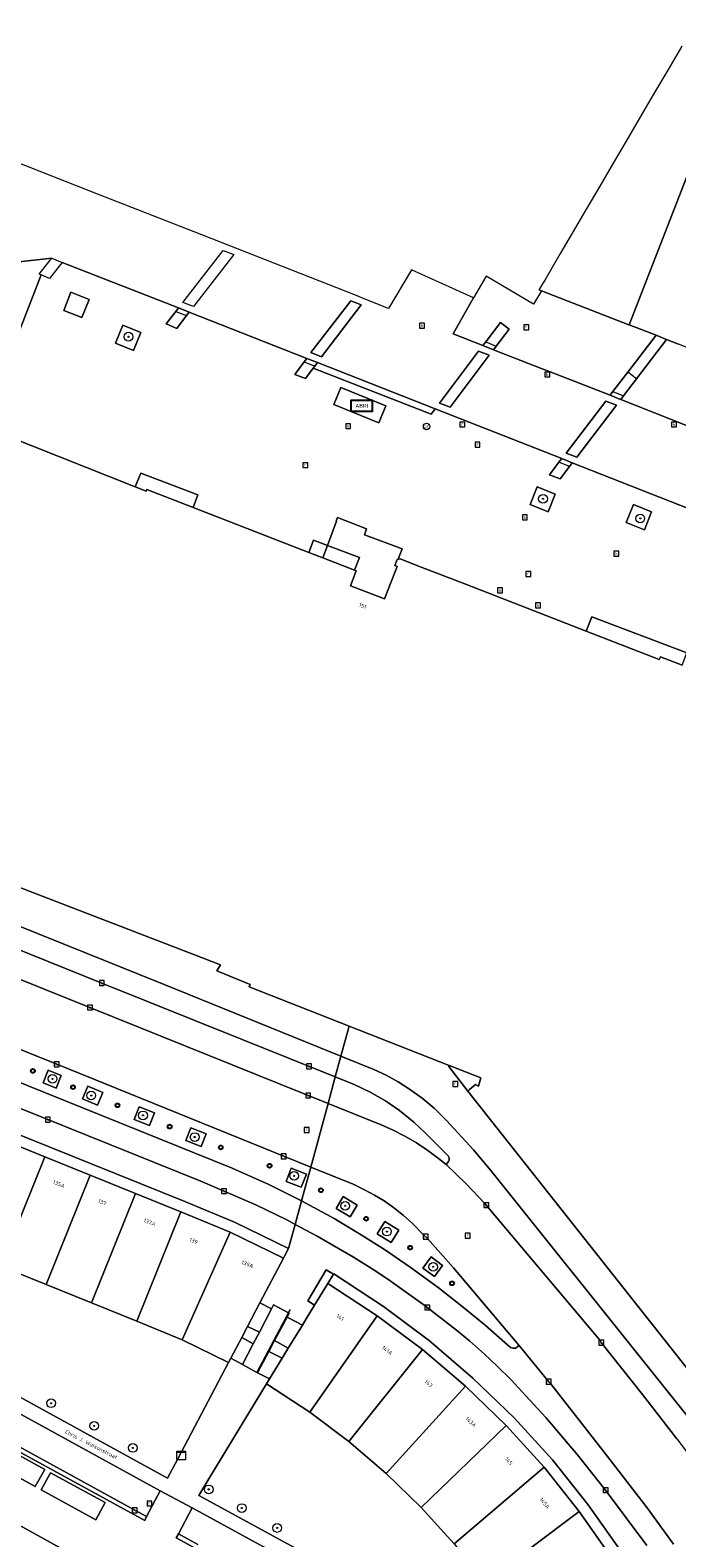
# Model space of a CAD drawing. Header units: millimetres. Extents: x 37131378 to 37737458, y 18584386 to 19114224.
# Tile 33 of 86: x 37377801 to 37437157, y 18963140 to 19101543. Entities that reach past the tile are written whole.
import ezdxf
from ezdxf.enums import TextEntityAlignment as Align

# ---------------------------------------------------------------- set-up
doc = ezdxf.new("R2010")
doc.units = ezdxf.units.MM
doc.header["$LTSCALE"] = 50
for name, color, linetype, lineweight in [('B2-WE-GR-BOOM-S', 252, 'Continuous', 25), ('B2-WE-IE-MEUBILAIR_WEGMEUBILAIR-S', 252, 'Continuous', 25), ('B2-WE-IE-MEUBILAIR_WEGMEUBILAIR_BOOMKRANS-GV', 252, 'Continuous', 18), ('B2-WE-IE-TERREINAFSCHEIDING_KUNSTMATIG_HEKWERK-G', 252, 'IE-TERREINAFSCHEIDING-KUNSTMATIG', 18), ('B2-WE-IE-TERREINAFSCHEIDING_KUNSTMATIG_MUUR-G', 252, 'IE-TERREINAFSCHEIDING-KUNSTMATIG-DICHT', 18), ('B2-WE-OG-BEBOUWING-GV', 252, 'Continuous', 13), ('B2-WE-OG-BEBOUWING-T18', 252, 'Continuous', 18), ('B2-WE-OG-BEBOUWING_TRAP-GV', 252, 'Continuous', 18), ('B2-WE-OG-TERREIN_ERF-GV', 252, 'Continuous', 18), ('B2-WE-OG-TERREIN_ONBEGROEID-GV', 252, 'Continuous', 18), ('B2-WE-OG-TOPOGRAFIE-T18', 252, 'Continuous', 18), ('B2-WE-RI-GWA_KOLK-S', 252, 'Continuous', 25), ('B2-WE-RI-GWA_RIOOLPUT-S', 252, 'Continuous', 25), ('B2-WE-VH-VERHARDING_ASFALT-GV', 252, 'Continuous', 18), ('B2-WE-VH-VERHARDING_BETON-GV', 252, 'Continuous', 18), ('B2-WE-VH-VERHARDING_OPEN-GV', 252, 'Continuous', 18), ('B2-WE-VH-VERHARDING_SIERBESTRATING-GV', 252, 'Continuous', 18), ('B2-WE-VH-VERHARDING_STRAATBAKSTEEN-GV', 252, 'Continuous', 18), ('B2-WE-VH-VERHARDING_TEGEL-GV', 252, 'Continuous', 18), ('B2-WE-VW-AFSLUITPAAL-S', 252, 'Continuous', 25), ('B2-WE-VW-MARKERING-G', 252, 'Continuous', 18), ('pand', 7, 'Continuous', 0), ('Voetgangersgebied', 7, 'Continuous', 0)]:
    doc.layers.add(name, color=color, linetype=linetype, lineweight=lineweight)
doc.styles.add('NLCS-ISO', font='txt')
doc.styles.add('NLCS-ISO-ANNOTATIVE-T18', font='txt', dxfattribs={"height": 1.8})
doc.styles.add('NLCS-ISO-M200-T18', font='txt', dxfattribs={"height": 0.36})
doc.linetypes.add('IE-TERREINAFSCHEIDING-KUNSTMATIG', pattern='A,4,[82,NLCS.shx,S=0.75,R=90,X=0,Y=0],4,-2', length=10)
doc.linetypes.add('IE-TERREINAFSCHEIDING-KUNSTMATIG-DICHT', pattern='A,8,-1,[82,NLCS.shx,S=0.75,R=90,X=0,Y=0],-1', length=10)

# ---------------------------------------------------------------- blocks, each defined once
blk = doc.blocks.new('SKL-DATA_KAST-SO')
at = {"color": 0, "linetype": 'ByBlock', "lineweight": 18}
for points in [[(-2, 2), (2, 2), (2, 1.68), (-2, 1.68)], [(-2, 1.52), (2, 1.52), (2, -2), (-2, -2)]]:
    blk.add_lwpolyline(points, close=True, dxfattribs=at)
blk = doc.blocks.new('SAL-VERWIJZING_SYMBOOL-SO')
at = {"color": 0, "linetype": 'ByBlock', "lineweight": -2}
blk.add_circle((0, 0), 0.9, dxfattribs=at)
at = {"color": 0, "linetype": 'ByBlock', "lineweight": -2, "style": 'NLCS-ISO-ANNOTATIVE-T18'}
blk.add_attdef('SYMBOOL', (2.5, -2.5), '', height=1.8, dxfattribs=at)
blk = doc.blocks.new('SVW-AFSLUITPAAL-SO')
at = {"lineweight": 18}
blk.add_circle((0, 0), 1.5, dxfattribs=at)
at = {"lineweight": 18, "style": 'NLCS-ISO'}
blk.add_text('af', height=1.8, dxfattribs=at).set_placement((0, 0), align=Align.MIDDLE_CENTER)
blk = doc.blocks.new('SRI-PUT_INSPECTIEPUT_RIOOLPUT-SO')
at = {"color": 0, "linetype": 'ByBlock', "lineweight": 18}
blk.add_lwpolyline([(-1.12, -1.12), (1.12, -1.12), (1.12, 1.12), (-1.12, 1.12)], close=True, dxfattribs=at)
at = {"color": 0, "linetype": 'ByBlock', "lineweight": 18, "style": 'NLCS-ISO'}
blk.add_text('r', height=1.5, dxfattribs=at).set_placement((0, 0.28), align=Align.MIDDLE_CENTER)
blk = doc.blocks.new('SRI-KOLK-SO')
at = {"color": 0, "linetype": 'ByBlock', "lineweight": 18}
blk.add_lwpolyline([(-1.125, -1.125), (1.125, -1.125), (1.125, 1.125), (-1.125, 1.125)], close=True, dxfattribs=at)
at = {"color": 0, "linetype": 'ByBlock', "lineweight": 18, "style": 'NLCS-ISO'}
blk.add_text('k', height=1.5, dxfattribs=at).set_placement((0, 0), align=Align.MIDDLE_CENTER)
blk = doc.blocks.new('SIE-WEG_ABRI-SO')
blk.add_lwpolyline([(-5, -2.5), (5, -2.5), (5, 2.5), (-5, 2.5)], close=True)
at = {"style": 'NLCS-ISO'}
blk.add_text('ABRI', height=1.8, dxfattribs=at).set_placement((0, 0), align=Align.MIDDLE_CENTER)
blk = doc.blocks.new('SGR-BOOM_01-SO')
at = {"linetype": 'ByBlock', "lineweight": 18}
h = blk.add_hatch(color=0, dxfattribs=at)
h.dxf.hatch_style = 1
edge = h.paths.add_edge_path()
edge.add_arc((0, 0), 0.25, 0, 360)
at = {"color": 0, "linetype": 'ByBlock', "lineweight": 18}
for radius in [2, 0.25]:
    blk.add_circle((0, 0), radius, dxfattribs=at)
blk = doc.blocks.new('BGT_DRD_ACAD_3_FMEBLOCK8997')
at = {"layer": 'Voetgangersgebied', "color": 255}
blk.add_lwpolyline([(-24.5795, 50.3415), (-35.3295, 54.5695), (-35.5815, 54.2305), (-36.4325, 53.0865), (-37.4125, 53.4615), (-36.5425, 54.6165), (-36.2825, 54.9615), (-47.8855, 59.5095), (-48.2595, 59.0395), (-59.0875, 63.2535), (-59.8045, 62.2915), (-60.7885, 62.6575), (-59.9125, 63.8275), (-59.6725, 64.1485), (-70.4675, 68.4065), (-70.7165, 68.0785), (-71.6085, 66.9055), (-72.5755, 67.3315), (-71.6945, 68.4605), (-71.4435, 68.7815), (-82.1465, 72.9475), (-82.4085, 72.6075), (-83.2805, 71.4725), (-84.0735, 71.8115), (-89.4665, 57.9155), (-75.4295, 52.3625), (-74.9085, 53.6235), (-69.6695, 51.6315), (-70.1115, 50.4665), (-59.4935, 46.3335), (-59.0585, 47.4565), (-57.7755, 46.9775), (-56.9405, 49.2145), (-56.9715, 49.2135), (-56.8555, 49.5285), (-54.1965, 48.5145), (-54.3885, 47.9595), (-50.9245, 46.6645), (-51.3075, 45.7035), (-51.1115, 45.7425), (-49.1865, 44.9945), (-45.0265, 43.3775), (-34.0325, 39.1045), (-33.5095, 40.4375), (-24.7975, 37.1085)], dxfattribs=at)
for points in [[(-81.3235, 70.2185), (-79.6595, 69.5585), (-80.3195, 67.8935), (-81.9835, 68.5535)], [(-76.5675, 67.2085), (-74.9005, 66.5365), (-75.5715, 64.8715), (-77.2385, 65.5435)], [(-56.5595, 61.4705), (-52.4255, 59.7785), (-53.0595, 58.2305), (-57.1935, 59.9225)], [(-36.8695, 51.6955), (-37.5105, 50.0695), (-39.1765, 50.7265), (-38.5355, 52.3525)], [(-28.6895, 48.4105), (-30.3535, 49.0685), (-29.6975, 50.7285), (-28.0335, 50.0705)]]:
    blk.add_lwpolyline(points, close=True, dxfattribs=at)

msp = doc.modelspace()

# ---------------------------------------------------------------- linework, layer by layer
at = {"layer": 'B2-WE-IE-MEUBILAIR_WEGMEUBILAIR_BOOMKRANS-GV'}
for points in [[(37380887.6937, 19075817.3389), (37382551.6937, 19075157.3389), (37383211.6937, 19076822.3389), (37381547.6937, 19077482.3389)], [(37386303.6937, 19074472.3389), (37385632.6937, 19072807.3389), (37387299.6937, 19072135.3389), (37387970.6937, 19073800.3389)], [(37424335.6937, 19059616.3389), (37423694.6937, 19057990.3389), (37425360.6937, 19057333.3389), (37426001.6937, 19058959.3389)], [(37432517.6937, 19056332.3389), (37434181.6937, 19055674.3389), (37434837.6937, 19057334.3389), (37433173.6937, 19057992.3389)], [(37378995.6937, 19004902.3389), (37380184.6937, 19004426.3389), (37380652.6937, 19005595.3389), (37379463.6937, 19006071.3389)], [(37384467.6937, 19004036.3389), (37383080.6937, 19004608.3389), (37382599.6937, 19003442.3389), (37383986.6937, 19002870.3389)], [(37389209.6937, 19002159.3389), (37387812.6937, 19002704.3389), (37387354.6937, 19001530.3389), (37388751.6937, 19000985.3389)], [(37393953.6937, 19000240.3389), (37392558.6937, 19000792.3389), (37392097.6937, 18999627.3389), (37393492.6937, 18999075.3389)], [(37403153.6937, 18996522.3389), (37401757.6937, 18997071.3389), (37401283.6937, 18995865.3389), (37402679.6937, 18995316.3389)], [(37407823.6937, 18993676.3389), (37406545.6937, 18994461.3389), (37405882.6937, 18993382.3389), (37407160.6937, 18992597.3389)], [(37411633.6937, 18991375.3389), (37410359.6937, 18992166.3389), (37409663.6937, 18991045.3389), (37410937.6937, 18990254.3389)], [(37413853.6937, 18987901.3389), (37414924.6937, 18987127.3389), (37415642.6937, 18988153.3389), (37414621.6937, 18988923.3389)]]:
    msp.add_lwpolyline(points, close=True, dxfattribs=at)
at = {"layer": 'B2-WE-IE-TERREINAFSCHEIDING_KUNSTMATIG_HEKWERK-G'}
msp.add_lwpolyline([(37398598.6937, 18978323.3389), (37401524.6937, 18983786.3389), (37401701.6937, 18984116.3389)], dxfattribs=at)
at = {"layer": 'B2-WE-IE-TERREINAFSCHEIDING_KUNSTMATIG_MUUR-G'}
for points in [[(37391354.6937, 18970391.3389), (37396012.6937, 18979237.3389)], [(37399486.6937, 18977278.3389), (37394297.6937, 18968720.3389)]]:
    msp.add_lwpolyline(points, dxfattribs=at)
at = {"layer": 'B2-WE-OG-BEBOUWING-GV'}
for points in [[(37443315.6937, 19101543.3389), (37432795.6937, 19074490.3389), (37435247.6937, 19073536.3389), (37436220.6937, 19073158.3389), (37437312.6937, 19072732.3389)], [(37437651.6937, 19043256.3389), (37435654.6937, 19044015.3389), (37435549.6937, 19043760.3389), (37428838.6937, 19046368.3389), (37417844.6937, 19050641.3389), (37413684.6937, 19052258.3389), (37411759.6937, 19053006.3389), (37411563.6937, 19052967.3389), (37411501.6937, 19052955.3389), (37411282.6937, 19052391.3389), (37411495.6937, 19052308.3389), (37410326.6937, 19049343.3389), (37407210.6937, 19050525.3389), (37407732.6937, 19051902.3389), (37407575.6937, 19051963.3389), (37404667.6937, 19053095.3389), (37403377.6937, 19053597.3389), (37392759.6937, 19057730.3389), (37388505.6937, 19059385.3389), (37388444.6937, 19059230.3389), (37387441.6937, 19059626.3389), (37373404.6937, 19065179.3389)], [(37366031.6937, 19027002.3389), (37395261.6937, 19015731.3389), (37394921.6937, 19015181.3389), (37397991.6937, 19013951.3389), (37397901.6937, 19013711.3389), (37407075.6937, 19010112.3389), (37416250.6937, 19006513.3389), (37416347.6937, 19006475.3389), (37419161.6937, 19005371.3389), (37418941.6937, 19004601.3389), (37418661.6937, 19004751.3389), (37418129.6937, 19004287.3389), (37417961.6937, 19004141.3389), (37440891.6937, 18975171.3389)]]:
    msp.add_lwpolyline(points, dxfattribs=at)
for points in [[(37379135.6937, 18998116.3389), (37374972.6937, 18999794.3389), (37370938.6937, 18989762.3389), (37375102.6937, 18988080.3389)], [(37383301.6937, 18996438.3389), (37379135.6937, 18998116.3389), (37375102.6937, 18988080.3389), (37379265.6937, 18986400.3389)], [(37387465.6937, 18994760.3389), (37383301.6937, 18996438.3389), (37379265.6937, 18986400.3389), (37383430.6937, 18984720.3389)], [(37391638.6937, 18993079.3389), (37387465.6937, 18994760.3389), (37383430.6937, 18984720.3389), (37387594.6937, 18983039.3389)], [(37396158.6937, 18991191.3389), (37391638.6937, 18993079.3389), (37387594.6937, 18983039.3389), (37391759.6937, 18981310.3389)], [(37401053.6937, 18988807.3389), (37396158.6937, 18991191.3389), (37391759.6937, 18981310.3389), (37396012.6937, 18979237.3389), (37396210.6937, 18979623.3389), (37397215.6937, 18981528.3389), (37397756.6937, 18982554.3389), (37398896.6937, 18984716.3389)], [(37409661.6937, 18983529.3389), (37405127.6937, 18986495.3389), (37403912.6937, 18984510.3389), (37403135.6937, 18983240.3389), (37402791.6937, 18982678.3389), (37401485.6937, 18980544.3389), (37400920.6937, 18979622.3389), (37399765.6937, 18977734.3389), (37399486.6937, 18977278.3389), (37403456.6937, 18974671.3389)], [(37413816.6937, 18980417.3389), (37409661.6937, 18983529.3389), (37403456.6937, 18974671.3389), (37407052.6937, 18971979.3389)], [(37417754.6937, 18977057.3389), (37413816.6937, 18980417.3389), (37407052.6937, 18971979.3389), (37410473.6937, 18969059.3389)], [(37421486.6937, 18973446.3389), (37417754.6937, 18977057.3389), (37410473.6937, 18969059.3389), (37413701.6937, 18965928.3389)], [(37424965.6937, 18969624.3389), (37421486.6937, 18973446.3389), (37413701.6937, 18965928.3389), (37416729.6937, 18962592.3389)], [(37428202.6937, 18965570.3389), (37424965.6937, 18969624.3389), (37416729.6937, 18962592.3389), (37419549.6937, 18959085.3389)], [(37381099.6937, 18961905.3389), (37373046.6937, 18966356.3389), (37370467.6937, 18961669.3389), (37377954.6937, 18957535.3389), (37378956.6937, 18959358.3389), (37379525.6937, 18959045.3389)], [(37431174.6937, 18961327.3389), (37428202.6937, 18965570.3389), (37419549.6937, 18959085.3389), (37422135.6937, 18955394.3389)]]:
    msp.add_lwpolyline(points, close=True, dxfattribs=at)
at = {"layer": 'B2-WE-OG-BEBOUWING_TRAP-GV'}
for points in [[(37387441.6937, 19059626.3389), (37388444.6937, 19059230.3389), (37388505.6937, 19059385.3389), (37392759.6937, 19057730.3389), (37393201.6937, 19058895.3389), (37387962.6937, 19060887.3389)], [(37411946.6937, 19053928.3389), (37408482.6937, 19055223.3389), (37408674.6937, 19055778.3389), (37406015.6937, 19056792.3389), (37405899.6937, 19056477.3389), (37405930.6937, 19056478.3389), (37405095.6937, 19054241.3389), (37408033.6937, 19053144.3389), (37407575.6937, 19051963.3389), (37407732.6937, 19051902.3389), (37407210.6937, 19050525.3389), (37410326.6937, 19049343.3389), (37411495.6937, 19052308.3389), (37411282.6937, 19052391.3389), (37411501.6937, 19052955.3389), (37411563.6937, 19052967.3389)], [(37405095.6937, 19054241.3389), (37403812.6937, 19054720.3389), (37403377.6937, 19053597.3389), (37404667.6937, 19053095.3389)], [(37405095.6937, 19054241.3389), (37404667.6937, 19053095.3389), (37407575.6937, 19051963.3389), (37408033.6937, 19053144.3389)], [(37428838.6937, 19046368.3389), (37435549.6937, 19043760.3389), (37435654.6937, 19044015.3389), (37437651.6937, 19043256.3389), (37438073.6937, 19044372.3389), (37429361.6937, 19047701.3389)], [(37405127.6937, 18986495.3389), (37405639.6937, 18987332.3389), (37404973.6937, 18987730.3389), (37403279.6937, 18984887.3389), (37403912.6937, 18984510.3389)]]:
    msp.add_lwpolyline(points, close=True, dxfattribs=at)
for points in [[(37374972.6937, 18999794.3389), (37379135.6937, 18998116.3389), (37383301.6937, 18996438.3389), (37387465.6937, 18994760.3389), (37391638.6937, 18993079.3389), (37396158.6937, 18991191.3389), (37401053.6937, 18988807.3389), (37401519.6937, 18989691.3389), (37396565.6937, 18992105.3389), (37392012.6937, 18994007.3389), (37369113.6937, 19003234.3389)], [(37432033.6937, 18961878.3389), (37429019.6937, 18966182.3389), (37425741.6937, 18970287.3389), (37422220.6937, 18974155.3389), (37418441.6937, 18977812.3389), (37414454.6937, 18981214.3389), (37410247.6937, 18984365.3389), (37405659.6937, 18987365.3389), (37405639.6937, 18987332.3389), (37405127.6937, 18986495.3389), (37409661.6937, 18983529.3389), (37413816.6937, 18980417.3389), (37417754.6937, 18977057.3389), (37421486.6937, 18973446.3389), (37424965.6937, 18969624.3389), (37428202.6937, 18965570.3389), (37431174.6937, 18961327.3389)]]:
    msp.add_lwpolyline(points, dxfattribs=at)
at = {"layer": 'B2-WE-OG-TERREIN_ERF-GV'}
msp.add_lwpolyline([(37391759.6937, 18981310.3389), (37387594.6937, 18983039.3389), (37383430.6937, 18984720.3389), (37379265.6937, 18986400.3389), (37375102.6937, 18988080.3389), (37370938.6937, 18989762.3389), (37366774.6937, 18991442.3389), (37362610.6937, 18993123.3389), (37358428.6937, 18994811.3389), (37354255.6937, 18996495.3389), (37350072.6937, 18998183.3389), (37345890.6937, 18999871.3389), (37341708.6937, 19001559.3389), (37337498.6937, 19003259.3389), (37336371.6937, 19000500.3389), (37336176.6937, 19000578.3389), (37336005.6937, 19000661.3389), (37335110.6937, 18998995.3389), (37335495.6937, 18998799.3389), (37390393.6937, 18968603.3389), (37391354.6937, 18970391.3389), (37396012.6937, 18979237.3389)], close=True, dxfattribs=at)
msp.add_lwpolyline([(37416729.6937, 18962592.3389), (37413701.6937, 18965928.3389), (37410473.6937, 18969059.3389), (37407052.6937, 18971979.3389), (37403456.6937, 18974671.3389), (37399486.6937, 18977278.3389), (37394297.6937, 18968720.3389), (37393276.6937, 18967019.3389), (37403166.6937, 18961652.3389)], dxfattribs=at)
at = {"layer": 'B2-WE-OG-TERREIN_ONBEGROEID-GV'}
for points in [[(37380887.6937, 19075817.3389), (37382551.6937, 19075157.3389), (37383211.6937, 19076822.3389), (37381547.6937, 19077482.3389)], [(37386303.6937, 19074472.3389), (37385632.6937, 19072807.3389), (37387299.6937, 19072135.3389), (37387970.6937, 19073800.3389)], [(37424335.6937, 19059616.3389), (37423694.6937, 19057990.3389), (37425360.6937, 19057333.3389), (37426001.6937, 19058959.3389)], [(37433173.6937, 19057992.3389), (37432517.6937, 19056332.3389), (37434181.6937, 19055674.3389), (37434837.6937, 19057334.3389)], [(37378995.6937, 19004902.3389), (37380184.6937, 19004426.3389), (37380652.6937, 19005595.3389), (37379463.6937, 19006071.3389)], [(37384467.6937, 19004036.3389), (37383080.6937, 19004608.3389), (37382599.6937, 19003442.3389), (37383986.6937, 19002870.3389)], [(37389209.6937, 19002159.3389), (37387812.6937, 19002704.3389), (37387354.6937, 19001530.3389), (37388751.6937, 19000985.3389)], [(37393953.6937, 19000240.3389), (37392558.6937, 19000792.3389), (37392097.6937, 18999627.3389), (37393492.6937, 18999075.3389)], [(37403153.6937, 18996522.3389), (37401757.6937, 18997071.3389), (37401283.6937, 18995865.3389), (37402679.6937, 18995316.3389)], [(37407823.6937, 18993676.3389), (37406545.6937, 18994461.3389), (37405882.6937, 18993382.3389), (37407160.6937, 18992597.3389)], [(37411633.6937, 18991375.3389), (37410359.6937, 18992166.3389), (37409663.6937, 18991045.3389), (37410937.6937, 18990254.3389)], [(37413853.6937, 18987901.3389), (37414924.6937, 18987127.3389), (37415642.6937, 18988153.3389), (37414621.6937, 18988923.3389)]]:
    msp.add_lwpolyline(points, close=True, dxfattribs=at)
at = {"layer": 'B2-WE-VH-VERHARDING_ASFALT-GV'}
msp.add_lwpolyline([(37289491.6937, 19038283.3389), (37288958.6937, 19036594.3389), (37319656.6937, 19023868.3389), (37329657.6937, 19019753.3389), (37334812.6937, 19017610.3389), (37335077.6937, 19017564.3389), (37340629.6937, 19017066.3389), (37341108.6937, 19016957.3389), (37393457.6937, 18995890.3389), (37398507.6937, 18993700.3389), (37401356.6937, 18992319.3389), (37402122.6937, 18991908.3389), (37402716.6937, 18994089.3389), (37399719.6937, 18995579.3389), (37396346.6937, 18997079.3389), (37375872.6937, 19005322.3389), (37372910.6937, 19006473.3389), (37340637.6937, 19019462.3389), (37340416.6937, 19019127.3389), (37340135.6937, 19019057.3389), (37335123.6937, 19019546.3389), (37334757.6937, 19019604.3389), (37334216.6937, 19019723.3389), (37329739.6937, 19021608.3389)], close=True, dxfattribs=at)
for points in [[(37375379.6937, 19008576.3389), (37380237.6937, 19006609.3389), (37403553.6937, 18997166.3389), (37405143.6937, 19003012.3389), (37383289.6937, 19011824.3389), (37356611.6937, 19022580.3389)], [(37366093.6937, 19021433.3389), (37384381.6937, 19014070.3389), (37405805.6937, 19005445.3389), (37406325.6937, 19007355.3389), (37390107.6937, 19013931.3389), (37373728.6937, 19020517.3389)], [(37467256.6937, 18940504.3389), (37465844.6937, 18941725.3389), (37464606.6937, 18942740.3389), (37462821.6937, 18944345.3389), (37462148.6937, 18945003.3389), (37461800.6937, 18945344.3389), (37460770.6937, 18946396.3389), (37459758.6937, 18947584.3389), (37459476.6937, 18947931.3389), (37455769.6937, 18952481.3389), (37448781.6937, 18960991.3389), (37420082.6937, 18996851.3389), (37418483.6937, 18998747.3389), (37416020.6937, 19001454.3389), (37414873.6937, 19002581.3389), (37413781.6937, 19003502.3389), (37412625.6937, 19004342.3389), (37411566.6937, 19005008.3389), (37410468.6937, 19005606.3389), (37409335.6937, 19006135.3389), (37406325.6937, 19007355.3389), (37405805.6937, 19005445.3389)], [(37405805.6937, 19005445.3389), (37407550.6937, 19004743.3389), (37409016.6937, 19004052.3389), (37410422.6937, 19003247.3389), (37411699.6937, 19002376.3389), (37413005.6937, 19001303.3389), (37414093.6937, 19000300.3389), (37416178.6937, 18998203.3389), (37416267.6937, 18998009.3389), (37416263.6937, 18997822.3389), (37416200.6937, 18997674.3389), (37415981.6937, 18997418.3389), (37417830.6937, 18995624.3389), (37419503.6937, 18993871.3389), (37430119.6937, 18981268.3389), (37430222.6937, 18981062.3389), (37433992.6937, 18976305.3389), (37437167.6937, 18972226.3389), (37445837.6937, 18960690.3389)], [(37437167.6937, 18972226.3389), (37433992.6937, 18976305.3389), (37430222.6937, 18981062.3389), (37430119.6937, 18981268.3389), (37419503.6937, 18993871.3389), (37417830.6937, 18995624.3389), (37415981.6937, 18997418.3389), (37415137.6937, 18998095.3389), (37414208.6937, 18998769.3389), (37413246.6937, 18999395.3389), (37412255.6937, 18999972.3389), (37411063.6937, 19000582.3389), (37410014.6937, 19001048.3389), (37405143.6937, 19003012.3389), (37403553.6937, 18997166.3389), (37407438.6937, 18995592.3389), (37408497.6937, 18995097.3389), (37409406.6937, 18994604.3389), (37410286.6937, 18994062.3389), (37411135.6937, 18993471.3389), (37412081.6937, 18992724.3389), (37412852.6937, 18992036.3389), (37413934.6937, 18990925.3389), (37414279.6937, 18990631.3389), (37416660.6937, 18987932.3389), (37422666.6937, 18980832.3389), (37425393.6937, 18977475.3389), (37425560.6937, 18977321.3389), (37430492.6937, 18971012.3389), (37434441.6937, 18965887.3389), (37436840.6937, 18962560.3389)], [(37436840.6937, 18962560.3389), (37434441.6937, 18965887.3389), (37430492.6937, 18971012.3389), (37425560.6937, 18977321.3389), (37425393.6937, 18977475.3389), (37422666.6937, 18980832.3389), (37422540.6937, 18980670.3389), (37422335.6937, 18980557.3389), (37422101.6937, 18980540.3389), (37421882.6937, 18980624.3389), (37419551.6937, 18982650.3389), (37417419.6937, 18984412.3389), (37415237.6937, 18986113.3389), (37412686.6937, 18987980.3389), (37410312.6937, 18989600.3389), (37408026.6937, 18991057.3389), (37405699.6937, 18992447.3389), (37402716.6937, 18994089.3389), (37402122.6937, 18991908.3389)], [(37402122.6937, 18991908.3389), (37404146.6937, 18990821.3389), (37407465.6937, 18988912.3389), (37409197.6937, 18987830.3389), (37410616.6937, 18986891.3389), (37414062.6937, 18984441.3389), (37416935.6937, 18982214.3389), (37418118.6937, 18981224.3389), (37419503.6937, 18979997.3389), (37420627.6937, 18978941.3389), (37421940.6937, 18977636.3389), (37423308.6937, 18976189.3389), (37425119.6937, 18974185.3389), (37428041.6937, 18970761.3389), (37430621.6937, 18967520.3389), (37434399.6937, 18962451.3389)]]:
    msp.add_lwpolyline(points, dxfattribs=at)
at = {"layer": 'B2-WE-VH-VERHARDING_BETON-GV'}
for points in [[(37403574.6937, 19071953.3389), (37404549.6937, 19071569.3389), (37408195.6937, 19076328.3389), (37407228.6937, 19076702.3389)], [(37392403.6937, 19075670.3389), (37391427.6937, 19076045.3389), (37391176.6937, 19075724.3389), (37390295.6937, 19074595.3389), (37391262.6937, 19074169.3389), (37392154.6937, 19075342.3389)], [(37419364.6937, 19072587.3389), (37420335.6937, 19072204.3389), (37420338.6937, 19072203.3389), (37420585.6937, 19072533.3389), (37421761.6937, 19074103.3389), (37420962.6937, 19074716.3389), (37419620.6937, 19072928.3389)], [(37436220.6937, 19073158.3389), (37435247.6937, 19073536.3389), (37432643.6937, 19070133.3389), (37431287.6937, 19068363.3389), (37431029.6937, 19068025.3389), (37432000.6937, 19067647.3389), (37432004.6937, 19067646.3389), (37432246.6937, 19067962.3389), (37433441.6937, 19069524.3389)], [(37419935.6937, 19071697.3389), (37418958.6937, 19072068.3389), (37415384.6937, 19067298.3389), (37416345.6937, 19066922.3389)], [(37403783.6937, 19070517.3389), (37403920.6937, 19070701.3389), (37404167.6937, 19071033.3389), (37403198.6937, 19071412.3389), (37402958.6937, 19071091.3389), (37402082.6937, 19069921.3389), (37403066.6937, 19069555.3389)], [(37431619.6937, 19067121.3389), (37430637.6937, 19067486.3389), (37427000.6937, 19062716.3389), (37427974.6937, 19062345.3389)], [(37427541.6937, 19061833.3389), (37426588.6937, 19062225.3389), (37426328.6937, 19061880.3389), (37425458.6937, 19060725.3389), (37426438.6937, 19060350.3389), (37427289.6937, 19061494.3389)], [(37411946.6937, 19053928.3389), (37408482.6937, 19055223.3389), (37408674.6937, 19055778.3389), (37406015.6937, 19056792.3389), (37405899.6937, 19056477.3389), (37405930.6937, 19056478.3389), (37405095.6937, 19054241.3389), (37408033.6937, 19053144.3389), (37407575.6937, 19051963.3389), (37407732.6937, 19051902.3389), (37407210.6937, 19050525.3389), (37410326.6937, 19049343.3389), (37411495.6937, 19052308.3389), (37411282.6937, 19052391.3389), (37411501.6937, 19052955.3389), (37411563.6937, 19052967.3389)], [(37405095.6937, 19054241.3389), (37404667.6937, 19053095.3389), (37407575.6937, 19051963.3389), (37408033.6937, 19053144.3389)]]:
    msp.add_lwpolyline(points, close=True, dxfattribs=at)
at = {"layer": 'B2-WE-VH-VERHARDING_OPEN-GV'}
for points in [[(37437609.6937, 19100083.3389), (37436316.6937, 19097874.3389), (37435027.6937, 19095674.3389), (37433734.6937, 19093466.3389), (37432495.6937, 19091350.3389), (37431314.6937, 19089334.3389), (37430083.6937, 19087232.3389), (37428808.6937, 19085055.3389), (37427551.6937, 19082909.3389), (37426417.6937, 19080973.3389), (37425121.6937, 19078760.3389), (37424504.6937, 19077706.3389), (37424722.6937, 19077613.3389), (37432749.6937, 19074496.3389), (37432795.6937, 19074490.3389), (37443315.6937, 19101543.3389)], [(37373404.6937, 19065179.3389), (37378797.6937, 19079075.3389), (37378632.6937, 19079146.3389), (37379510.6937, 19080263.3389), (37379777.6937, 19080602.3389), (37372912.6937, 19079854.3389)], [(37369113.6937, 19003234.3389), (37392012.6937, 18994007.3389), (37396565.6937, 18992105.3389), (37401519.6937, 18989691.3389), (37402122.6937, 18991908.3389), (37401356.6937, 18992319.3389), (37398507.6937, 18993700.3389), (37393457.6937, 18995890.3389), (37341108.6937, 19016957.3389)], [(37374972.6937, 18999794.3389), (37379135.6937, 18998116.3389), (37383301.6937, 18996438.3389), (37387465.6937, 18994760.3389), (37391638.6937, 18993079.3389), (37396158.6937, 18991191.3389), (37401053.6937, 18988807.3389), (37401519.6937, 18989691.3389), (37396565.6937, 18992105.3389), (37392012.6937, 18994007.3389), (37369113.6937, 19003234.3389)], [(37403166.6937, 18961652.3389), (37393276.6937, 18967019.3389), (37394297.6937, 18968720.3389), (37399486.6937, 18977278.3389), (37399765.6937, 18977734.3389), (37398653.6937, 18978292.3389), (37398598.6937, 18978323.3389), (37397294.6937, 18979060.3389), (37396210.6937, 18979623.3389), (37396012.6937, 18979237.3389), (37391354.6937, 18970391.3389), (37390393.6937, 18968603.3389), (37335495.6937, 18998799.3389)], [(37335331.6937, 18997308.3389), (37389740.6937, 18967465.3389), (37391239.6937, 18966659.3389), (37392676.6937, 18965886.3389), (37402195.6937, 18960679.3389)], [(37402026.6937, 18957235.3389), (37391189.6937, 18963145.3389), (37391410.6937, 18963503.3389), (37392676.6937, 18965886.3389), (37391239.6937, 18966659.3389), (37389740.6937, 18967465.3389), (37388477.6937, 18965105.3389), (37388322.6937, 18964741.3389), (37333730.6937, 18994609.3389), (37332804.6937, 18993443.3389), (37332805.6937, 18993442.3389), (37345783.6937, 18985924.3389), (37351619.6937, 18982640.3389), (37353022.6937, 18982011.3389), (37357215.6937, 18979722.3389), (37362331.6937, 18976868.3389), (37366521.6937, 18974596.3389), (37364729.6937, 18971292.3389), (37366065.6937, 18970207.3389), (37367699.6937, 18969297.3389), (37373046.6937, 18966356.3389), (37381099.6937, 18961905.3389)], [(37434399.6937, 18962451.3389), (37430621.6937, 18967520.3389), (37428041.6937, 18970761.3389), (37425119.6937, 18974185.3389), (37423308.6937, 18976189.3389), (37421940.6937, 18977636.3389), (37420627.6937, 18978941.3389), (37419503.6937, 18979997.3389), (37418118.6937, 18981224.3389), (37416935.6937, 18982214.3389), (37414062.6937, 18984441.3389), (37410616.6937, 18986891.3389), (37409197.6937, 18987830.3389), (37407465.6937, 18988912.3389), (37404146.6937, 18990821.3389), (37402122.6937, 18991908.3389), (37401519.6937, 18989691.3389), (37401053.6937, 18988807.3389), (37398896.6937, 18984716.3389), (37399963.6937, 18984158.3389), (37400150.6937, 18984515.3389), (37401524.6937, 18983786.3389), (37401585.6937, 18983754.3389), (37401399.6937, 18983407.3389), (37402791.6937, 18982678.3389), (37403135.6937, 18983240.3389), (37403912.6937, 18984510.3389), (37403279.6937, 18984887.3389), (37404973.6937, 18987730.3389), (37405639.6937, 18987332.3389), (37405659.6937, 18987365.3389), (37410247.6937, 18984365.3389), (37414454.6937, 18981214.3389), (37418441.6937, 18977812.3389), (37422220.6937, 18974155.3389), (37425741.6937, 18970287.3389), (37429019.6937, 18966182.3389), (37432033.6937, 18961878.3389)], [(37432033.6937, 18961878.3389), (37429019.6937, 18966182.3389), (37425741.6937, 18970287.3389), (37422220.6937, 18974155.3389), (37418441.6937, 18977812.3389), (37414454.6937, 18981214.3389), (37410247.6937, 18984365.3389), (37405659.6937, 18987365.3389), (37405639.6937, 18987332.3389), (37405127.6937, 18986495.3389), (37409661.6937, 18983529.3389), (37413816.6937, 18980417.3389), (37417754.6937, 18977057.3389), (37421486.6937, 18973446.3389), (37424965.6937, 18969624.3389), (37428202.6937, 18965570.3389), (37431174.6937, 18961327.3389)], [(37402195.6937, 18960679.3389), (37392676.6937, 18965886.3389), (37391410.6937, 18963503.3389), (37393190.6937, 18962527.3389)], [(37393190.6937, 18962527.3389), (37391410.6937, 18963503.3389), (37391189.6937, 18963145.3389), (37402026.6937, 18957235.3389)]]:
    msp.add_lwpolyline(points, dxfattribs=at)
for points in [[(37404167.6937, 19071033.3389), (37403920.6937, 19070701.3389), (37403783.6937, 19070517.3389), (37414611.6937, 19066303.3389), (37414985.6937, 19066773.3389)], [(37409811.6937, 19065494.3389), (37410445.6937, 19067042.3389), (37406311.6937, 19068734.3389), (37405677.6937, 19067186.3389)], [(37387962.6937, 19060887.3389), (37387441.6937, 19059626.3389), (37388444.6937, 19059230.3389), (37388505.6937, 19059385.3389), (37392759.6937, 19057730.3389), (37393201.6937, 19058895.3389)], [(37405095.6937, 19054241.3389), (37403812.6937, 19054720.3389), (37403377.6937, 19053597.3389), (37404667.6937, 19053095.3389)], [(37429361.6937, 19047701.3389), (37428838.6937, 19046368.3389), (37435549.6937, 19043760.3389), (37435654.6937, 19044015.3389), (37437651.6937, 19043256.3389), (37438073.6937, 19044372.3389)], [(37366031.6937, 19027002.3389), (37365981.6937, 19027022.3389), (37366000.6937, 19027070.3389), (37360501.6937, 19029174.3389), (37359161.6937, 19029687.3389), (37358606.6937, 19029899.3389), (37358614.6937, 19029920.3389), (37357571.6937, 19030324.3389), (37356798.6937, 19028302.3389), (37355681.6937, 19025897.3389), (37359156.6937, 19025331.3389), (37360823.6937, 19024993.3389), (37362202.6937, 19024667.3389), (37363845.6937, 19024226.3389), (37365202.6937, 19023815.3389), (37368829.6937, 19022550.3389), (37373728.6937, 19020517.3389), (37390107.6937, 19013931.3389), (37406325.6937, 19007355.3389), (37407075.6937, 19010112.3389), (37397901.6937, 19013711.3389), (37397991.6937, 19013951.3389), (37394921.6937, 19015181.3389), (37395261.6937, 19015731.3389)], [(37384381.6937, 19014070.3389), (37366093.6937, 19021433.3389), (37363909.6937, 19022128.3389), (37361691.6937, 19022727.3389), (37359730.6937, 19023170.3389), (37357469.6937, 19023582.3389), (37356333.6937, 19023750.3389), (37355293.6937, 19023854.3389), (37355266.6937, 19023846.3389), (37355272.6937, 19023844.3389), (37355455.6937, 19023781.3389), (37355232.6937, 19023089.3389), (37356611.6937, 19022580.3389), (37383289.6937, 19011824.3389), (37405143.6937, 19003012.3389), (37405805.6937, 19005445.3389)], [(37380237.6937, 19006609.3389), (37375379.6937, 19008576.3389), (37375179.6937, 19008605.3389), (37374956.6937, 19008542.3389), (37374764.6937, 19008368.3389), (37374670.6937, 19008116.3389), (37374650.6937, 19007826.3389), (37374709.6937, 19007541.3389), (37375410.6937, 19005711.3389), (37375670.6937, 19005431.3389), (37375872.6937, 19005322.3389), (37396346.6937, 18997079.3389), (37399719.6937, 18995579.3389), (37402716.6937, 18994089.3389), (37403553.6937, 18997166.3389)], [(37378995.6937, 19004902.3389), (37379463.6937, 19006071.3389), (37380652.6937, 19005595.3389), (37380184.6937, 19004426.3389)], [(37384467.6937, 19004036.3389), (37383986.6937, 19002870.3389), (37382599.6937, 19003442.3389), (37383080.6937, 19004608.3389)], [(37405805.6937, 19005445.3389), (37405143.6937, 19003012.3389), (37410014.6937, 19001048.3389), (37411063.6937, 19000582.3389), (37412255.6937, 18999972.3389), (37413246.6937, 18999395.3389), (37414208.6937, 18998769.3389), (37415137.6937, 18998095.3389), (37415981.6937, 18997418.3389), (37416200.6937, 18997674.3389), (37416263.6937, 18997822.3389), (37416267.6937, 18998009.3389), (37416178.6937, 18998203.3389), (37414093.6937, 19000300.3389), (37413005.6937, 19001303.3389), (37411699.6937, 19002376.3389), (37410422.6937, 19003247.3389), (37409016.6937, 19004052.3389), (37407550.6937, 19004743.3389)], [(37389209.6937, 19002159.3389), (37388751.6937, 19000985.3389), (37387354.6937, 19001530.3389), (37387812.6937, 19002704.3389)], [(37393953.6937, 19000240.3389), (37393492.6937, 18999075.3389), (37392097.6937, 18999627.3389), (37392558.6937, 19000792.3389)], [(37335331.6937, 18997308.3389), (37335204.6937, 18997378.3389), (37335143.6937, 18997267.3389), (37334669.6937, 18996411.3389), (37334405.6937, 18995931.3389), (37333926.6937, 18995036.3389), (37333885.6937, 18994970.3389), (37337931.6937, 18992794.3389), (37345579.6937, 18988583.3389), (37376475.6937, 18971687.3389), (37387393.6937, 18965674.3389), (37388477.6937, 18965105.3389), (37389740.6937, 18967465.3389)], [(37403153.6937, 18996522.3389), (37402679.6937, 18995316.3389), (37401283.6937, 18995865.3389), (37401757.6937, 18997071.3389)], [(37403553.6937, 18997166.3389), (37402716.6937, 18994089.3389), (37405699.6937, 18992447.3389), (37408026.6937, 18991057.3389), (37410312.6937, 18989600.3389), (37412686.6937, 18987980.3389), (37415237.6937, 18986113.3389), (37417419.6937, 18984412.3389), (37419551.6937, 18982650.3389), (37421882.6937, 18980624.3389), (37422101.6937, 18980540.3389), (37422335.6937, 18980557.3389), (37422540.6937, 18980670.3389), (37422666.6937, 18980832.3389), (37416660.6937, 18987932.3389), (37414279.6937, 18990631.3389), (37413934.6937, 18990925.3389), (37412852.6937, 18992036.3389), (37412081.6937, 18992724.3389), (37411135.6937, 18993471.3389), (37410286.6937, 18994062.3389), (37409406.6937, 18994604.3389), (37408497.6937, 18995097.3389), (37407438.6937, 18995592.3389)], [(37333885.6937, 18994970.3389), (37333730.6937, 18994609.3389), (37388322.6937, 18964741.3389), (37388477.6937, 18965105.3389), (37387393.6937, 18965674.3389), (37376475.6937, 18971687.3389), (37345579.6937, 18988583.3389), (37337931.6937, 18992794.3389)], [(37407823.6937, 18993676.3389), (37407160.6937, 18992597.3389), (37405882.6937, 18993382.3389), (37406545.6937, 18994461.3389)], [(37411633.6937, 18991375.3389), (37410937.6937, 18990254.3389), (37409663.6937, 18991045.3389), (37410359.6937, 18992166.3389)], [(37405639.6937, 18987332.3389), (37404973.6937, 18987730.3389), (37403279.6937, 18984887.3389), (37403912.6937, 18984510.3389), (37405127.6937, 18986495.3389)], [(37413853.6937, 18987901.3389), (37414621.6937, 18988923.3389), (37415642.6937, 18988153.3389), (37414924.6937, 18987127.3389)], [(37401399.6937, 18983407.3389), (37401585.6937, 18983754.3389), (37401524.6937, 18983786.3389), (37400150.6937, 18984515.3389), (37399963.6937, 18984158.3389), (37398843.6937, 18982019.3389), (37398282.6937, 18980946.3389), (37397294.6937, 18979060.3389), (37398598.6937, 18978323.3389), (37398653.6937, 18978292.3389), (37399697.6937, 18980236.3389), (37400236.6937, 18981242.3389)], [(37399963.6937, 18984158.3389), (37398896.6937, 18984716.3389), (37397756.6937, 18982554.3389), (37398843.6937, 18982019.3389)], [(37398843.6937, 18982019.3389), (37397756.6937, 18982554.3389), (37397215.6937, 18981528.3389), (37398282.6937, 18980946.3389)], [(37402791.6937, 18982678.3389), (37401399.6937, 18983407.3389), (37400236.6937, 18981242.3389), (37401485.6937, 18980544.3389)], [(37398282.6937, 18980946.3389), (37397215.6937, 18981528.3389), (37396210.6937, 18979623.3389), (37397294.6937, 18979060.3389)], [(37401485.6937, 18980544.3389), (37400236.6937, 18981242.3389), (37399697.6937, 18980236.3389), (37400920.6937, 18979622.3389)], [(37400920.6937, 18979622.3389), (37399697.6937, 18980236.3389), (37398653.6937, 18978292.3389), (37399765.6937, 18977734.3389)], [(37379141.6937, 18969422.3389), (37374396.6937, 18972026.3389), (37373530.6937, 18970448.3389), (37378275.6937, 18967844.3389)], [(37379141.6937, 18969422.3389), (37378275.6937, 18967844.3389), (37373530.6937, 18970448.3389), (37374396.6937, 18972026.3389)], [(37384678.6937, 18966376.3389), (37383814.6937, 18964797.3389), (37378803.6937, 18967538.3389), (37379666.6937, 18969117.3389)], [(37384678.6937, 18966376.3389), (37379666.6937, 18969117.3389), (37378803.6937, 18967538.3389), (37383814.6937, 18964797.3389)]]:
    msp.add_lwpolyline(points, close=True, dxfattribs=at)
at = {"layer": 'B2-WE-VH-VERHARDING_SIERBESTRATING-GV'}
for points in [[(37424722.6937, 19077613.3389), (37423994.6937, 19076384.3389), (37419667.6937, 19078974.3389), (37418504.6937, 19076963.3389), (37417604.6937, 19075407.3389), (37416614.6937, 19073674.3389), (37419364.6937, 19072587.3389), (37419620.6937, 19072928.3389), (37420962.6937, 19074716.3389), (37421761.6937, 19074103.3389), (37420585.6937, 19072533.3389), (37420338.6937, 19072203.3389), (37424790.6937, 19070458.3389), (37425528.6937, 19070170.3389), (37431029.6937, 19068025.3389), (37431287.6937, 19068363.3389), (37432643.6937, 19070133.3389), (37435247.6937, 19073536.3389), (37432795.6937, 19074490.3389), (37432749.6937, 19074496.3389)], [(37447039.6937, 19068948.3389), (37437312.6937, 19072732.3389), (37436220.6937, 19073158.3389), (37433441.6937, 19069524.3389), (37432246.6937, 19067962.3389), (37432004.6937, 19067646.3389), (37442768.6937, 19063381.3389)]]:
    msp.add_lwpolyline(points, close=True, dxfattribs=at)
at = {"layer": 'B2-WE-VH-VERHARDING_STRAATBAKSTEEN-GV'}
for points in [[(37419364.6937, 19072587.3389), (37416614.6937, 19073674.3389), (37417604.6937, 19075407.3389), (37418504.6937, 19076963.3389), (37412814.6937, 19079540.3389), (37410692.6937, 19075993.3389), (37408601.6937, 19076812.3389), (37407655.6937, 19077221.3389), (37393558.6937, 19082755.3389), (37385172.6937, 19086032.3389), (37385161.6937, 19086036.3389), (37384211.6937, 19086408.3389), (37375677.6937, 19089748.3389), (37375651.6937, 19089758.3389), (37375120.6937, 19089964.3389), (37375265.6937, 19089040.3389)], [(37375135.6937, 19086408.3389), (37373780.6937, 19083184.3389), (37372454.6937, 19080053.3389), (37372912.6937, 19079854.3389), (37379777.6937, 19080602.3389), (37380724.6937, 19080211.3389), (37391427.6937, 19076045.3389), (37392403.6937, 19075670.3389), (37403198.6937, 19071412.3389), (37404167.6937, 19071033.3389), (37414985.6937, 19066773.3389), (37426588.6937, 19062225.3389), (37427541.6937, 19061833.3389), (37438291.6937, 19057605.3389)], [(37378797.6937, 19079075.3389), (37373404.6937, 19065179.3389), (37387441.6937, 19059626.3389), (37387962.6937, 19060887.3389), (37393201.6937, 19058895.3389), (37392759.6937, 19057730.3389), (37403377.6937, 19053597.3389), (37403812.6937, 19054720.3389), (37405095.6937, 19054241.3389), (37405930.6937, 19056478.3389), (37405899.6937, 19056477.3389), (37406015.6937, 19056792.3389), (37408674.6937, 19055778.3389), (37408482.6937, 19055223.3389), (37411946.6937, 19053928.3389), (37411563.6937, 19052967.3389), (37411759.6937, 19053006.3389), (37413684.6937, 19052258.3389), (37417844.6937, 19050641.3389), (37428838.6937, 19046368.3389), (37429361.6937, 19047701.3389), (37438073.6937, 19044372.3389)], [(37438291.6937, 19057605.3389), (37427541.6937, 19061833.3389), (37427289.6937, 19061494.3389), (37426438.6937, 19060350.3389), (37425458.6937, 19060725.3389), (37426328.6937, 19061880.3389), (37426588.6937, 19062225.3389), (37414985.6937, 19066773.3389), (37414611.6937, 19066303.3389), (37403783.6937, 19070517.3389), (37403066.6937, 19069555.3389), (37402082.6937, 19069921.3389), (37402958.6937, 19071091.3389), (37403198.6937, 19071412.3389), (37392403.6937, 19075670.3389), (37392154.6937, 19075342.3389), (37391262.6937, 19074169.3389), (37390295.6937, 19074595.3389), (37391176.6937, 19075724.3389), (37391427.6937, 19076045.3389), (37380724.6937, 19080211.3389), (37380462.6937, 19079871.3389), (37379590.6937, 19078736.3389), (37378797.6937, 19079075.3389)], [(37442768.6937, 19063381.3389), (37432004.6937, 19067646.3389), (37432000.6937, 19067647.3389), (37431029.6937, 19068025.3389), (37425528.6937, 19070170.3389), (37424790.6937, 19070458.3389), (37420338.6937, 19072203.3389), (37420335.6937, 19072204.3389), (37419364.6937, 19072587.3389)]]:
    msp.add_lwpolyline(points, dxfattribs=at)
for points in [[(37396482.6937, 19080935.3389), (37392788.6937, 19076185.3389), (37391826.6937, 19076549.3389), (37395518.6937, 19081304.3389)], [(37381547.6937, 19077482.3389), (37383211.6937, 19076822.3389), (37382551.6937, 19075157.3389), (37380887.6937, 19075817.3389)], [(37408195.6937, 19076328.3389), (37404549.6937, 19071569.3389), (37403574.6937, 19071953.3389), (37407228.6937, 19076702.3389)], [(37386303.6937, 19074472.3389), (37387970.6937, 19073800.3389), (37387299.6937, 19072135.3389), (37385632.6937, 19072807.3389)], [(37415384.6937, 19067298.3389), (37418958.6937, 19072068.3389), (37419935.6937, 19071697.3389), (37416345.6937, 19066922.3389)], [(37406311.6937, 19068734.3389), (37410445.6937, 19067042.3389), (37409811.6937, 19065494.3389), (37405677.6937, 19067186.3389)], [(37427000.6937, 19062716.3389), (37430637.6937, 19067486.3389), (37431619.6937, 19067121.3389), (37427974.6937, 19062345.3389)], [(37426001.6937, 19058959.3389), (37425360.6937, 19057333.3389), (37423694.6937, 19057990.3389), (37424335.6937, 19059616.3389)], [(37434181.6937, 19055674.3389), (37432517.6937, 19056332.3389), (37433173.6937, 19057992.3389), (37434837.6937, 19057334.3389)]]:
    msp.add_lwpolyline(points, close=True, dxfattribs=at)
at = {"layer": 'B2-WE-VH-VERHARDING_TEGEL-GV'}
for points in [[(37416250.6937, 19006513.3389), (37407075.6937, 19010112.3389), (37406325.6937, 19007355.3389), (37409335.6937, 19006135.3389), (37410468.6937, 19005606.3389), (37411566.6937, 19005008.3389), (37412625.6937, 19004342.3389), (37413781.6937, 19003502.3389), (37414873.6937, 19002581.3389), (37416020.6937, 19001454.3389), (37418483.6937, 18998747.3389), (37420082.6937, 18996851.3389), (37448781.6937, 18960991.3389)], [(37450944.6937, 18961654.3389), (37449081.6937, 18964026.3389), (37446402.6937, 18967335.3389), (37444982.6937, 18969089.3389), (37441552.6937, 18973398.3389), (37442030.6937, 18973676.3389), (37441573.6937, 18974256.3389), (37441283.6937, 18974624.3389), (37440891.6937, 18975171.3389), (37417961.6937, 19004141.3389), (37416215.6937, 19006401.3389), (37416250.6937, 19006513.3389)]]:
    msp.add_lwpolyline(points, dxfattribs=at)
msp.add_lwpolyline([(37419161.6937, 19005371.3389), (37416347.6937, 19006475.3389), (37416250.6937, 19006513.3389), (37416215.6937, 19006401.3389), (37417961.6937, 19004141.3389), (37418129.6937, 19004287.3389), (37418661.6937, 19004751.3389), (37418941.6937, 19004601.3389)], close=True, dxfattribs=at)
at = {"layer": 'B2-WE-VW-MARKERING-G'}
for points in [[(37391176.6937, 19075724.3389), (37392154.6937, 19075342.3389)], [(37419620.6937, 19072928.3389), (37420585.6937, 19072533.3389)], [(37402958.6937, 19071091.3389), (37403920.6937, 19070701.3389)], [(37433441.6937, 19069524.3389), (37432643.6937, 19070133.3389)], [(37431287.6937, 19068363.3389), (37432246.6937, 19067962.3389)], [(37427289.6937, 19061494.3389), (37426328.6937, 19061880.3389)]]:
    msp.add_lwpolyline(points, dxfattribs=at)
at = {"layer": 'pand', "color": 1, "flags": 128}
msp.add_lwpolyline([(37443315.6937, 19101543.3389), (37432795.6937, 19074490.3389), (37435247.6937, 19073536.3389), (37436220.6937, 19073158.3389), (37437312.6937, 19072732.3389)], dxfattribs=at)
at = {"layer": 'pand', "color": 1}
for points in [[(37437651.6937, 19043256.3389), (37435654.6937, 19044015.3389), (37435549.6937, 19043760.3389), (37428838.6937, 19046368.3389), (37417844.6937, 19050641.3389), (37413684.6937, 19052258.3389), (37411759.6937, 19053006.3389), (37411563.6937, 19052967.3389), (37411501.6937, 19052955.3389), (37411282.6937, 19052391.3389), (37411495.6937, 19052308.3389), (37410326.6937, 19049343.3389), (37407210.6937, 19050525.3389), (37407732.6937, 19051902.3389), (37407575.6937, 19051963.3389), (37404667.6937, 19053095.3389), (37403377.6937, 19053597.3389), (37392759.6937, 19057730.3389), (37388505.6937, 19059385.3389), (37388444.6937, 19059230.3389), (37387441.6937, 19059626.3389), (37373404.6937, 19065179.3389)], [(37366031.6937, 19027002.3389), (37395261.6937, 19015731.3389), (37394921.6937, 19015181.3389), (37397991.6937, 19013951.3389), (37397901.6937, 19013711.3389), (37407075.6937, 19010112.3389), (37416250.6937, 19006513.3389), (37416347.6937, 19006475.3389), (37419161.6937, 19005371.3389), (37418941.6937, 19004601.3389), (37418661.6937, 19004751.3389), (37418129.6937, 19004287.3389), (37417961.6937, 19004141.3389), (37440891.6937, 18975171.3389)]]:
    msp.add_lwpolyline(points, dxfattribs=at)

# ---------------------------------------------------------------- block references
at = {"layer": 'B2-WE-GR-BOOM-S', "xscale": 200, "yscale": 200, "zscale": 200}
for p in [(37386823.6937, 19073405.3389), (37424871.6937, 19058524.3389), (37433801.6937, 19056718.3389), (37379860.6937, 19005270.3389), (37383411.6937, 19003739.3389), (37388158.6937, 19001922.3389), (37392902.6937, 18999933.3389), (37402033.6937, 18996372.3389), (37406706.6937, 18993625.3389), (37410549.6937, 18991253.3389), (37414784.6937, 18988023.3389), (37379721.6937, 18975492.3389), (37383678.6937, 18973416.3389), (37387217.6937, 18971390.3389), (37394188.6937, 18967589.3389), (37397220.6937, 18965877.3389), (37400480.6937, 18964045.3389)]:
    msp.add_blockref('SGR-BOOM_01-SO', p, dxfattribs=at)
at = {"layer": 'B2-WE-IE-MEUBILAIR_WEGMEUBILAIR-S', "xscale": 200, "yscale": 200, "zscale": 200}
for name, p in [('SIE-WEG_ABRI-SO', (37408229.6937, 19067053.3389)), ('SAL-VERWIJZING_SYMBOOL-SO', (37378055.6937, 19006004.3389)), ('SAL-VERWIJZING_SYMBOOL-SO', (37381733.6937, 19004512.3389)), ('SAL-VERWIJZING_SYMBOOL-SO', (37385815.6937, 19002843.3389)), ('SAL-VERWIJZING_SYMBOOL-SO', (37390607.6937, 19000889.3389)), ('SAL-VERWIJZING_SYMBOOL-SO', (37395303.6937, 18998977.3389)), ('SAL-VERWIJZING_SYMBOOL-SO', (37399777.6937, 18997298.3389)), ('SAL-VERWIJZING_SYMBOOL-SO', (37404490.6937, 18995050.3389)), ('SAL-VERWIJZING_SYMBOOL-SO', (37408636.6937, 18992429.3389)), ('SAL-VERWIJZING_SYMBOOL-SO', (37412682.6937, 18989780.3389)), ('SAL-VERWIJZING_SYMBOOL-SO', (37416524.6937, 18986504.3389)), ('SKL-DATA_KAST-SO', (37391653.6937, 18970697.3389))]:
    msp.add_blockref(name, p, dxfattribs=at)
at = {"layer": 'B2-WE-RI-GWA_KOLK-S', "xscale": 200, "yscale": 200, "zscale": 200}
for p in [(37413761.6937, 19074416.3389), (37425274.6937, 19069929.3389), (37406988.6937, 19065193.3389), (37436895.6937, 19065340.3389), (37423204.6937, 19056820.3389), (37431612.6937, 19053492.3389), (37420918.6937, 19050129.3389), (37424404.6937, 19048750.3389), (37384381.6937, 19014070.3389), (37383289.6937, 19011824.3389), (37380237.6937, 19006609.3389), (37403394.6937, 19006416.3389), (37403320.6937, 19003747.3389), (37379424.6937, 19001537.3389), (37401071.6937, 18998171.3389), (37395602.6937, 18994960.3389), (37419665.6937, 18993678.3389), (37414104.6937, 18990780.3389), (37414262.6937, 18984286.3389), (37430222.6937, 18981062.3389), (37425393.6937, 18977475.3389), (37430621.6937, 18967520.3389), (37387393.6937, 18965674.3389)]:
    msp.add_blockref('SRI-KOLK-SO', p, dxfattribs=at)
at = {"layer": 'B2-WE-RI-GWA_RIOOLPUT-S', "xscale": 200, "yscale": 200, "zscale": 200}
for p in [(37423336.6937, 19074269.3389), (37417471.6937, 19065338.3389), (37418865.6937, 19063483.3389), (37403053.6937, 19061612.3389), (37423521.6937, 19051614.3389), (37416820.6937, 19004800.3389), (37403172.6937, 19000575.3389), (37417958.6937, 18990872.3389), (37388749.6937, 18966293.3389)]:
    msp.add_blockref('SRI-PUT_INSPECTIEPUT_RIOOLPUT-SO', p, dxfattribs=at)
at = {"layer": 'B2-WE-VW-AFSLUITPAAL-S', "xscale": 200, "yscale": 200, "zscale": 200}
msp.add_blockref('SVW-AFSLUITPAAL-SO', (37414189.6937, 19065163.3389), dxfattribs=at)
at = {"layer": 'Voetgangersgebied', "color": 255, "xscale": 1000, "yscale": 1000, "zscale": 1000}
msp.add_blockref('BGT_DRD_ACAD_3_FMEBLOCK8997', (37462871.1937, 19007263.8389), dxfattribs=at)

# ---------------------------------------------------------------- texts
at = {"layer": 'B2-WE-OG-BEBOUWING-T18', "style": 'NLCS-ISO-M200-T18'}
for s, rotation, p in [('151', 338.899999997, (37408321.6937, 19048692.3389)), ('135A', 337.999999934, (37380435.6937, 18995622.3389)), ('137', 337.999999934, (37384412.6937, 18993943.3389)), ('137A', 337.999999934, (37388761.6937, 18992107.3389)), ('139', 337.999999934, (37392804.6937, 18990403.3389)), ('139A', 337.999999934, (37397745.6937, 18988257.3389)), ('141', 326.900000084, (37406252.6937, 18983371.3389)), ('141A', 323.19999997, (37410579.6937, 18980347.3389)), ('143', 319.500000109, (37414366.6937, 18977319.3389)), ('143A', 315.899999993, (37418256.6937, 18973782.3389)), ('145', 312.199999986, (37421734.6937, 18970187.3389)), ('145A', 308.599999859, (37425021.6937, 18966325.3389))]:
    msp.add_text(s, height=360, rotation=rotation, dxfattribs=at).set_placement(p, align=Align.MIDDLE)
at = {"layer": 'B2-WE-OG-TOPOGRAFIE-T18', "style": 'NLCS-ISO-M200-T18'}
msp.add_text('Chris J. Walsonstraat', height=360, rotation=332.69999998, dxfattribs=at).set_placement((37383410.6937, 18971710.3389), align=Align.MIDDLE)

doc.saveas('drawing.dxf')
